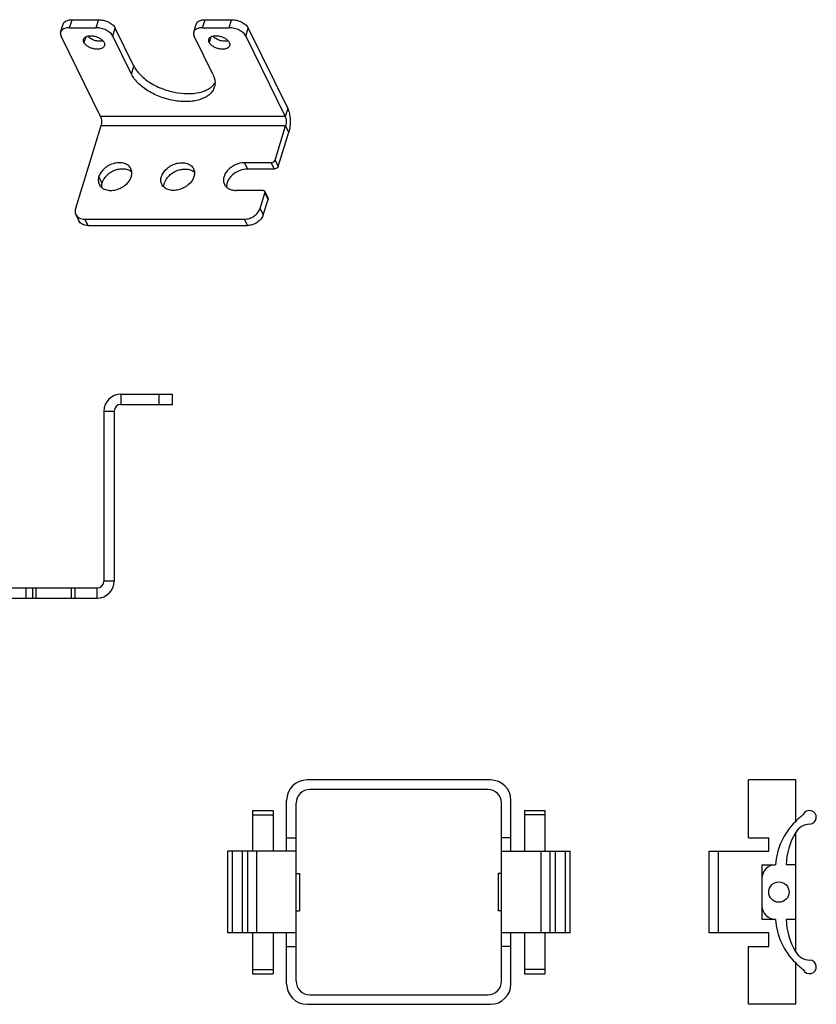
# Model space of a CAD drawing. Header units: inches. Extents: x -125 to 182, y -216 to -15.
# Tile 15 of 15: x 65 to 182, y -214 to -70. Entities that reach past the tile are written whole.
import ezdxf

# ---------------------------------------------------------------- set-up
doc = ezdxf.new("R2010")
doc.units = ezdxf.units.IN
doc.header["$LTSCALE"] = 0.595472
doc.header["$MEASUREMENT"] = 0
for name, color, linetype in [('I-04080', 7, 'CONTINUOUS'), ('I-04090', 7, 'CONTINUOUS'), ('P-0358-A30', 7, 'CONTINUOUS')]:
    doc.layers.add(name, color=color, linetype=linetype)

msp = doc.modelspace()

# ---------------------------------------------------------------- linework, layer by layer
at = {"layer": 'I-04080', "color": 7, "linetype": 'Continuous'}
for p, q in [((79.92, -124.75), (79.92, -126.25)), ((79.92, -124.75), (87.52, -124.75)), ((85.52, -126.25), (85.52, -124.75)), ((87.52, -126.25), (87.52, -124.75)), ((77.42, -127.25), (77.42, -152.25)), ((77.42, -127.25), (78.92, -127.25)), ((63.92, -153.25), (76.42, -153.25)), ((65.92, -153.25), (65.92, -154.75)), ((66.92, -153.25), (66.92, -154.75)), ((67.42, -153.25), (67.42, -154.75)), ((72.62, -153.25), (72.62, -154.75)), ((73.12, -153.25), (73.12, -154.75)), ((76.42, -154.75), (76.42, -153.25)), ((78.92, -152.25), (77.42, -152.25))]:
    msp.add_line(p, q, dxfattribs=at)
at = {"layer": 'I-04080', "color": 4, "linetype": 'Continuous'}
for p, q in [((78.92, -127.25), (78.92, -152.25)), ((79.92, -126.25), (87.52, -126.25)), ((63.92, -154.75), (76.42, -154.75))]:
    msp.add_line(p, q, dxfattribs=at)
at = {"layer": 'I-04080', "color": 7, "linetype": 'Continuous'}
for centre, radius, start, end in [((79.92, -127.25), 2.5, 90, 180), ((76.42, -152.25), 1, 270, 0)]:
    msp.add_arc(centre, radius, start, end, dxfattribs=at)
at = {"layer": 'I-04080', "color": 4, "linetype": 'Continuous'}
for centre, radius, start, end in [((79.92, -127.25), 1, 90, 180), ((76.42, -152.25), 2.5, 270, 0)]:
    msp.add_arc(centre, radius, start, end, dxfattribs=at)
at = {"layer": 'I-04090', "color": 7, "linetype": 'Continuous'}
for p, q in [((71.05, -71.48), (71.42, -70.31)), ((72.36, -70.83), (72.72, -69.65)), ((72.36, -70.83), (76.27, -70.83)), ((76.27, -70.83), (76.63, -69.65)), ((78.72, -72.07), (79.08, -70.9)), ((90.63, -71.48), (90.99, -70.31)), ((91.93, -70.83), (92.29, -69.65)), ((91.93, -70.83), (95.84, -70.83)), ((95.84, -70.83), (96.21, -69.65)), ((98.29, -72.07), (98.66, -70.9)), ((76.92, -83.88), (71.12, -72.07)), ((74.73, -72.21), (74.48, -73)), ((81.47, -77.67), (78.72, -72.07)), ((93.44, -77.67), (90.7, -72.07)), ((93.15, -72.21), (92.9, -73)), ((98.29, -72.07), (104.09, -83.88)), ((81.47, -77.67), (81.83, -76.49)), ((104.09, -83.88), (76.92, -83.88)), ((104.45, -82.71), (104.09, -83.88)), ((76.98, -85.29), (73.23, -97.43)), ((104.15, -85.29), (76.98, -85.29)), ((102.6, -90.3), (104.15, -85.29)), ((104.61, -86.22), (104.15, -85.29)), ((102.02, -90.69), (98.11, -90.69)), ((98.57, -91.62), (98.11, -90.69)), ((102.02, -90.69), (102.48, -91.62)), ((102.6, -90.3), (103.06, -91.23)), ((77.12, -93.66), (76.66, -92.73)), ((100.76, -94.76), (96.85, -94.76)), ((100.4, -97.43), (101.1, -95.16)), ((101.09, -94.94), (101.55, -95.87)), ((101.1, -95.16), (101.56, -96.09)), ((73.28, -98.31), (73.73, -99.24)), ((100.4, -97.43), (100.86, -98.36)), ((74.59, -98.99), (75.05, -99.93)), ((74.59, -98.99), (98.07, -98.99)), ((98.07, -98.99), (98.53, -99.93))]:
    msp.add_line(p, q, dxfattribs=at)
at = {"layer": 'I-04090', "color": 4, "linetype": 'Continuous'}
for p, q in [((72.72, -69.65), (76.63, -69.65)), ((81.83, -76.49), (79.08, -70.9)), ((92.29, -69.65), (96.21, -69.65)), ((98.66, -70.9), (104.45, -82.71)), ((103.06, -91.23), (104.61, -86.22)), ((102.48, -91.62), (98.57, -91.62)), ((100.86, -98.36), (101.56, -96.09)), ((75.05, -99.93), (98.53, -99.93))]:
    msp.add_line(p, q, dxfattribs=at)
at = {"layer": 'I-04090', "color": 7, "linetype": 'Continuous'}
for points, knots in [([(72.36, -70.83), (72.2, -70.83), (71.9, -70.85), (71.51, -70.98), (71.25, -71.16), (71.11, -71.33), (71.07, -71.43), (71.05, -71.48)], [0, 0, 0, 0, 0.303357, 0.569248, 0.796748, 0.900169, 1, 1, 1, 1]), ([(78.72, -72.07), (78.63, -71.89), (78.34, -71.54), (77.75, -71.16), (77.03, -70.9), (76.52, -70.83), (76.27, -70.83)], [0, 0, 0, 0, 0.21148, 0.463356, 0.735263, 1, 1, 1, 1]), ([(91.93, -70.83), (91.77, -70.83), (91.48, -70.85), (91.08, -70.98), (90.82, -71.16), (90.69, -71.33), (90.64, -71.43), (90.63, -71.48)], [0, 0, 0, 0, 0.303357, 0.569248, 0.796748, 0.900169, 1, 1, 1, 1]), ([(98.29, -72.07), (98.21, -71.89), (97.91, -71.54), (97.32, -71.16), (96.61, -70.9), (96.09, -70.83), (95.84, -70.83)], [0, 0, 0, 0, 0.21148, 0.463356, 0.735263, 1, 1, 1, 1]), ([(71.05, -71.48), (71.03, -71.57), (71.01, -71.78), (71.08, -71.98), (71.12, -72.07)], [0, 0, 0, 0, 0.474245, 1, 1, 1, 1]), ([(74.43, -72.53), (74.44, -72.48), (74.49, -72.39), (74.6, -72.26), (74.74, -72.16), (74.99, -72.06), (75.37, -71.99), (75.86, -72.02), (76.35, -72.15), (76.81, -72.37), (77.19, -72.65), (77.37, -72.88), (77.43, -73)], [0, 0, 0, 0, 0.043177, 0.088613, 0.138096, 0.192558, 0.316735, 0.457705, 0.606647, 0.752826, 0.886271, 1, 1, 1, 1]), ([(90.63, -71.48), (90.6, -71.57), (90.58, -71.78), (90.65, -71.98), (90.7, -72.07)], [0, 0, 0, 0, 0.474245, 1, 1, 1, 1]), ([(92.85, -72.53), (92.86, -72.48), (92.91, -72.39), (93.02, -72.26), (93.16, -72.16), (93.41, -72.06), (93.79, -71.99), (94.28, -72.02), (94.78, -72.15), (95.24, -72.37), (95.61, -72.65), (95.79, -72.88), (95.85, -73)], [0, 0, 0, 0, 0.043177, 0.088613, 0.138096, 0.192558, 0.316735, 0.457705, 0.606647, 0.752826, 0.886271, 1, 1, 1, 1]), ([(74.48, -73), (74.44, -72.93), (74.39, -72.77), (74.4, -72.6), (74.43, -72.53)], [0, 0, 0, 0, 0.525221, 1, 1, 1, 1]), ([(77.48, -73.48), (77.47, -73.52), (77.42, -73.62), (77.31, -73.74), (77.17, -73.84), (76.92, -73.95), (76.55, -74.01), (76.06, -73.98), (75.56, -73.85), (75.1, -73.64), (74.72, -73.36), (74.54, -73.12), (74.48, -73)], [0, 0, 0, 0, 0.043177, 0.088613, 0.138096, 0.192558, 0.316735, 0.457705, 0.606647, 0.752826, 0.886271, 1, 1, 1, 1]), ([(77.43, -73), (77.47, -73.08), (77.52, -73.24), (77.51, -73.4), (77.48, -73.48)], [0, 0, 0, 0, 0.525221, 1, 1, 1, 1]), ([(92.9, -73), (92.87, -72.93), (92.81, -72.77), (92.83, -72.6), (92.85, -72.53)], [0, 0, 0, 0, 0.525221, 1, 1, 1, 1]), ([(95.91, -73.48), (95.89, -73.52), (95.84, -73.62), (95.74, -73.74), (95.59, -73.84), (95.34, -73.95), (94.97, -74.01), (94.48, -73.98), (93.98, -73.85), (93.52, -73.64), (93.15, -73.36), (92.96, -73.12), (92.9, -73)], [0, 0, 0, 0, 0.043177, 0.088613, 0.138096, 0.192558, 0.316735, 0.457705, 0.606647, 0.752826, 0.886271, 1, 1, 1, 1]), ([(95.85, -73), (95.89, -73.08), (95.94, -73.24), (95.93, -73.4), (95.91, -73.48)], [0, 0, 0, 0, 0.525221, 1, 1, 1, 1]), ([(93.66, -79.58), (93.6, -79.78), (93.42, -80.17), (92.97, -80.67), (92.38, -81.08), (91.66, -81.39), (90.83, -81.61), (89.91, -81.71), (88.92, -81.71), (87.54, -81.56), (85.83, -81.11), (84.25, -80.37), (83.14, -79.62), (82.44, -79.01), (81.87, -78.36), (81.58, -77.9), (81.47, -77.67)], [0, 0, 0, 0, 0.043124, 0.088529, 0.13795, 0.192361, 0.252043, 0.316685, 0.385578, 0.457699, 0.606474, 0.752521, 0.821372, 0.88598, 0.945665, 1, 1, 1, 1]), ([(93.44, -77.67), (93.52, -77.83), (93.65, -78.15), (93.76, -78.64), (93.77, -79.13), (93.71, -79.44), (93.66, -79.58)], [0, 0, 0, 0, 0.27119, 0.525409, 0.766339, 1, 1, 1, 1]), ([(76.92, -83.88), (76.96, -83.98), (77.03, -84.2), (77.07, -84.55), (77.06, -84.93), (77.02, -85.17), (76.98, -85.29)], [0, 0, 0, 0, 0.219026, 0.480664, 0.752574, 1, 1, 1, 1]), ([(104.09, -83.88), (104.14, -83.98), (104.2, -84.2), (104.24, -84.55), (104.23, -84.93), (104.19, -85.17), (104.15, -85.29)], [0, 0, 0, 0, 0.219026, 0.480664, 0.752574, 1, 1, 1, 1]), ([(81.39, -91.58), (81.35, -91.49), (81.24, -91.32), (81.02, -91.1), (80.75, -90.93), (80.33, -90.75), (79.71, -90.66), (78.94, -90.75), (78.3, -90.99), (77.83, -91.27), (77.22, -91.72), (76.81, -92.26), (76.66, -92.73)], [0, 0, 0, 0, 0.050871, 0.102903, 0.15703, 0.213925, 0.33655, 0.470033, 0.609593, 0.679762, 0.748968, 1, 1, 1, 1]), ([(85.87, -92.73), (86.02, -92.26), (86.43, -91.72), (87.04, -91.27), (87.51, -90.99), (88.15, -90.75), (88.92, -90.66), (89.54, -90.75), (89.96, -90.93), (90.23, -91.1), (90.45, -91.32), (90.56, -91.49), (90.6, -91.58)], [0, 0, 0, 0, 0.251032, 0.320238, 0.390407, 0.529967, 0.66345, 0.786075, 0.84297, 0.897097, 0.949129, 1, 1, 1, 1]), ([(98.11, -90.69), (97.66, -90.69), (96.96, -90.86), (96.16, -91.31), (95.65, -91.75), (95.26, -92.26), (95.03, -92.82), (94.98, -93.37), (95.07, -93.72), (95.14, -93.87)], [0, 0, 0, 0, 0.269975, 0.40942, 0.545111, 0.672934, 0.790558, 0.898361, 1, 1, 1, 1]), ([(102.02, -90.69), (102.08, -90.69), (102.21, -90.67), (102.44, -90.56), (102.57, -90.41), (102.6, -90.3)], [0, 0, 0, 0, 0.254634, 0.519608, 1, 1, 1, 1]), ([(81.45, -92.73), (81.51, -92.54), (81.56, -92.23), (81.5, -91.85), (81.43, -91.67), (81.39, -91.58)], [0, 0, 0, 0, 0.515939, 0.760482, 1, 1, 1, 1]), ([(90.6, -91.58), (90.64, -91.67), (90.71, -91.85), (90.77, -92.23), (90.72, -92.54), (90.66, -92.73)], [0, 0, 0, 0, 0.239518, 0.484061, 1, 1, 1, 1]), ([(76.66, -92.73), (76.6, -92.92), (76.56, -93.22), (76.62, -93.61), (76.68, -93.79), (76.72, -93.87)], [0, 0, 0, 0, 0.515939, 0.760482, 1, 1, 1, 1]), ([(76.72, -93.87), (76.77, -93.96), (76.88, -94.13), (77.1, -94.35), (77.36, -94.53), (77.79, -94.71), (78.4, -94.8), (79.18, -94.7), (79.81, -94.47), (80.29, -94.19), (80.9, -93.73), (81.31, -93.2), (81.45, -92.73)], [0, 0, 0, 0, 0.050871, 0.102903, 0.15703, 0.213925, 0.33655, 0.470033, 0.609593, 0.679762, 0.748968, 1, 1, 1, 1]), ([(85.93, -93.87), (85.89, -93.79), (85.83, -93.61), (85.77, -93.22), (85.81, -92.92), (85.87, -92.73)], [0, 0, 0, 0, 0.239518, 0.484061, 1, 1, 1, 1]), ([(90.66, -92.73), (90.52, -93.2), (90.11, -93.73), (89.5, -94.19), (89.03, -94.47), (88.39, -94.7), (87.61, -94.8), (87, -94.71), (86.57, -94.53), (86.31, -94.35), (86.09, -94.13), (85.98, -93.96), (85.93, -93.87)], [0, 0, 0, 0, 0.251032, 0.320238, 0.390407, 0.529967, 0.66345, 0.786075, 0.84297, 0.897097, 0.949129, 1, 1, 1, 1]), ([(95.14, -93.87), (95.21, -94.01), (95.4, -94.27), (95.8, -94.56), (96.3, -94.73), (96.66, -94.76), (96.85, -94.76)], [0, 0, 0, 0, 0.226865, 0.464981, 0.722267, 1, 1, 1, 1]), ([(101.09, -94.94), (101.08, -94.91), (101.04, -94.86), (100.96, -94.8), (100.87, -94.77), (100.8, -94.76), (100.76, -94.76)], [0, 0, 0, 0, 0.226808, 0.465213, 0.723235, 1, 1, 1, 1]), ([(101.1, -95.16), (101.11, -95.12), (101.13, -95.04), (101.11, -94.97), (101.09, -94.94)], [0, 0, 0, 0, 0.515897, 1, 1, 1, 1]), ([(73.23, -97.43), (73.18, -97.58), (73.14, -97.88), (73.21, -98.18), (73.28, -98.31)], [0, 0, 0, 0, 0.517356, 1, 1, 1, 1]), ([(73.28, -98.31), (73.33, -98.41), (73.47, -98.61), (73.78, -98.83), (74.17, -98.97), (74.44, -98.99), (74.59, -98.99)], [0, 0, 0, 0, 0.226861, 0.464994, 0.722162, 1, 1, 1, 1]), ([(98.07, -98.99), (98.33, -98.99), (98.84, -98.91), (99.53, -98.57), (100.09, -98.07), (100.33, -97.65), (100.4, -97.43)], [0, 0, 0, 0, 0.25322, 0.516156, 0.770081, 1, 1, 1, 1])]:
    msp.add_open_spline(points, degree=3, knots=knots, dxfattribs=at)
at = {"layer": 'I-04090', "color": 4, "linetype": 'Continuous'}
for points, knots in [([(71.42, -70.31), (71.43, -70.26), (71.48, -70.16), (71.61, -69.98), (71.87, -69.8), (72.27, -69.68), (72.56, -69.65), (72.72, -69.65)], [0, 0, 0, 0, 0.099831, 0.203252, 0.430752, 0.696643, 1, 1, 1, 1]), ([(76.63, -69.65), (76.89, -69.65), (77.4, -69.72), (78.11, -69.98), (78.7, -70.37), (79, -70.71), (79.08, -70.9)], [0, 0, 0, 0, 0.264737, 0.536644, 0.78852, 1, 1, 1, 1]), ([(90.99, -70.31), (91.01, -70.26), (91.05, -70.16), (91.18, -69.98), (91.44, -69.8), (91.84, -69.68), (92.13, -69.65), (92.29, -69.65)], [0, 0, 0, 0, 0.099831, 0.203252, 0.430752, 0.696643, 1, 1, 1, 1]), ([(96.21, -69.65), (96.46, -69.65), (96.97, -69.72), (97.68, -69.98), (98.27, -70.37), (98.57, -70.71), (98.66, -70.9)], [0, 0, 0, 0, 0.264737, 0.536644, 0.78852, 1, 1, 1, 1]), ([(77.25, -72.77), (77.06, -72.82), (76.65, -72.84), (76.04, -72.72), (75.46, -72.47), (75.14, -72.22), (75.01, -72.08)], [0, 0, 0, 0, 0.236205, 0.500396, 0.764302, 1, 1, 1, 1]), ([(95.67, -72.77), (95.48, -72.82), (95.07, -72.84), (94.46, -72.72), (93.88, -72.47), (93.56, -72.22), (93.43, -72.08)], [0, 0, 0, 0, 0.236205, 0.500396, 0.764302, 1, 1, 1, 1]), ([(81.83, -76.49), (81.94, -76.71), (82.21, -77.15), (82.73, -77.76), (83.37, -78.34), (84.39, -79.07), (85.86, -79.81), (87.76, -80.37), (89.67, -80.59), (91.18, -80.46), (92.23, -80.14), (92.88, -79.82), (93.41, -79.42), (93.68, -79.09), (93.79, -78.92)], [0, 0, 0, 0, 0.053202, 0.111373, 0.17416, 0.241003, 0.383234, 0.529694, 0.670961, 0.798667, 0.855787, 0.908033, 0.95578, 1, 1, 1, 1]), ([(104.45, -82.71), (104.51, -82.82), (104.6, -83.06), (104.75, -83.62), (104.84, -84.39), (104.82, -85.18), (104.72, -85.8), (104.65, -86.08), (104.61, -86.22)], [0, 0, 0, 0, 0.102571, 0.219269, 0.480736, 0.752468, 0.881429, 1, 1, 1, 1]), ([(103.06, -91.23), (103.03, -91.34), (102.89, -91.5), (102.67, -91.6), (102.54, -91.62), (102.48, -91.62)], [0, 0, 0, 0, 0.480392, 0.745366, 1, 1, 1, 1]), ([(81.54, -92.11), (81.4, -91.98), (81.06, -91.76), (80.44, -91.61), (79.76, -91.62), (79.07, -91.79), (78.4, -92.1), (77.66, -92.66), (77.25, -93.24), (77.12, -93.66)], [0, 0, 0, 0, 0.106149, 0.222498, 0.349225, 0.483531, 0.620837, 0.755884, 1, 1, 1, 1]), ([(86.33, -93.66), (86.46, -93.24), (86.87, -92.66), (87.61, -92.1), (88.28, -91.79), (88.97, -91.62), (89.66, -91.61), (90.27, -91.76), (90.61, -91.98), (90.75, -92.11)], [0, 0, 0, 0, 0.244116, 0.379163, 0.516469, 0.650775, 0.777502, 0.893851, 1, 1, 1, 1]), ([(98.57, -91.62), (98.17, -91.62), (97.36, -91.79), (96.49, -92.31), (95.94, -92.88), (95.64, -93.35), (95.47, -93.84), (95.45, -94.17), (95.47, -94.33)], [0, 0, 0, 0, 0.262471, 0.532126, 0.661407, 0.782943, 0.895555, 1, 1, 1, 1]), ([(77.12, -93.66), (77.1, -93.71), (77.05, -93.91), (77.03, -94.11), (77.04, -94.26)], [0, 0, 0, 0, 0.258493, 1, 1, 1, 1]), ([(86.25, -94.26), (86.25, -94.21), (86.25, -94.01), (86.29, -93.81), (86.33, -93.66)], [0, 0, 0, 0, 0.242759, 1, 1, 1, 1]), ([(101.55, -95.87), (101.56, -95.9), (101.58, -95.98), (101.57, -96.05), (101.56, -96.09)], [0, 0, 0, 0, 0.484103, 1, 1, 1, 1]), ([(100.86, -98.36), (100.79, -98.58), (100.55, -99), (99.99, -99.5), (99.3, -99.84), (98.78, -99.93), (98.53, -99.93)], [0, 0, 0, 0, 0.229919, 0.483844, 0.74678, 1, 1, 1, 1]), ([(75.05, -99.93), (74.9, -99.93), (74.62, -99.9), (74.24, -99.77), (73.93, -99.55), (73.79, -99.35), (73.73, -99.24)], [0, 0, 0, 0, 0.277838, 0.535006, 0.773139, 1, 1, 1, 1])]:
    msp.add_open_spline(points, degree=3, knots=knots, dxfattribs=at)
at = {"layer": 'P-0358-A30', "color": 7, "linetype": 'Continuous'}
for p, q in [((134.3, -181.49), (107.3, -181.49)), ((172.23, -189.99), (172.23, -181.49)), ((179.23, -181.49), (172.23, -181.49)), ((179.23, -187.56), (179.23, -181.49)), ((133.9, -182.89), (107.7, -182.89)), ((104.3, -191.99), (104.3, -184.49)), ((105.7, -211.09), (105.7, -184.89)), ((135.9, -211.09), (135.9, -184.89)), ((137.3, -191.99), (137.3, -184.49)), ((99.3, -185.99), (102.3, -185.99)), ((99.3, -185.99), (99.3, -191.99)), ((99.3, -186.6), (102.3, -186.6)), ((102.3, -185.99), (102.3, -191.99)), ((139.3, -185.99), (139.3, -191.99)), ((139.3, -185.99), (142.3, -185.99)), ((142.3, -186.6), (139.3, -186.6)), ((142.3, -185.99), (142.3, -191.99)), ((179.23, -206.83), (179.23, -189.16)), ((104.3, -189.99), (105.7, -189.99)), ((137.3, -189.99), (135.9, -189.99)), ((172.23, -189.99), (175.23, -189.99)), ((175.23, -191.99), (175.23, -189.99)), ((105.7, -191.99), (95.6, -191.99)), ((95.6, -191.99), (95.6, -203.99)), ((96.26, -191.99), (96.26, -203.99)), ((97.77, -191.99), (97.77, -203.99)), ((98.52, -191.99), (98.52, -203.99)), ((99.88, -191.99), (99.88, -203.99)), ((135.9, -191.99), (146, -191.99)), ((141.73, -203.99), (141.73, -191.99)), ((143.09, -203.99), (143.09, -191.99)), ((143.84, -203.99), (143.84, -191.99)), ((145.34, -203.99), (145.34, -191.99)), ((146, -203.99), (146, -191.99)), ((166.45, -191.99), (175.23, -191.99)), ((166.45, -203.99), (166.45, -191.99)), ((167.85, -203.99), (167.85, -191.99)), ((174.23, -193.99), (174.23, -201.99)), ((174.23, -193.99), (176.23, -193.99)), ((179.23, -193.99), (177.8, -193.99)), ((105.7, -195.24), (106.2, -195.24)), ((106.2, -195.24), (106.2, -200.74)), ((135.4, -195.24), (135.4, -200.74)), ((135.9, -195.24), (135.4, -195.24)), ((105.7, -200.74), (106.2, -200.74)), ((135.9, -200.74), (135.4, -200.74)), ((174.23, -201.99), (176.23, -201.99)), ((177.8, -201.99), (179.23, -201.99)), ((105.7, -203.99), (95.6, -203.99)), ((99.3, -203.99), (99.3, -209.99)), ((102.3, -203.99), (102.3, -209.99)), ((104.3, -211.49), (104.3, -203.99)), ((146, -203.99), (135.9, -203.99)), ((137.3, -211.49), (137.3, -203.99)), ((139.3, -203.99), (139.3, -209.99)), ((142.3, -203.99), (142.3, -209.99)), ((167.85, -203.99), (166.45, -203.99)), ((175.23, -203.99), (167.85, -203.99)), ((175.23, -205.99), (175.23, -203.99)), ((104.3, -205.99), (105.7, -205.99)), ((137.3, -205.99), (135.9, -205.99)), ((172.23, -205.99), (175.23, -205.99)), ((172.23, -214.49), (172.23, -205.99)), ((179.23, -214.49), (179.23, -208.43)), ((99.3, -209.39), (102.3, -209.39)), ((99.3, -209.99), (102.3, -209.99)), ((142.3, -209.39), (139.3, -209.39)), ((139.3, -209.99), (142.3, -209.99)), ((107.7, -213.09), (133.9, -213.09)), ((107.3, -214.49), (134.3, -214.49)), ((179.23, -214.49), (172.23, -214.49))]:
    msp.add_line(p, q, dxfattribs=at)
msp.add_circle((176.73, -197.99), 1.5, dxfattribs=at)
for centre, radius, start, end in [((107.3, -184.49), 3, 90, 180), ((134.3, -184.49), 3, 0, 90), ((107.7, -184.89), 2, 90, 180), ((133.9, -184.89), 2, 0, 90), ((189.02, -197.56), 14, 128.4913, 134.8462), ((181.23, -186.99), 1, 272.0959, 156.8179), ((186.2, -194.72), 10, 134.8462, 175.8242), ((181.36, -190.54), 2.55, 92.0959, 149.6675), ((187.79, -194.3), 10, 149.6675, 178.2235), ((176.23, -195.99), 2, 90, 180), ((176.23, -199.99), 2, 180, 270), ((186.2, -201.27), 10, 184.1758, 225.1538), ((187.79, -201.68), 10, 181.7765, 210.3325), ((181.36, -205.45), 2.55, 210.3325, 267.9041), ((189.02, -198.43), 14, 225.1538, 231.5087), ((181.23, -208.99), 1, 203.1821, 87.9041), ((107.7, -211.09), 2, 180, 270), ((133.9, -211.09), 2, 270, 0), ((107.3, -211.49), 3, 180, 270), ((134.3, -211.49), 3, 270, 0)]:
    msp.add_arc(centre, radius, start, end, dxfattribs=at)

doc.saveas('drawing.dxf')
